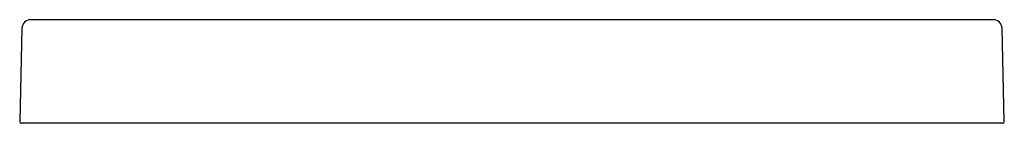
# Model space of a CAD drawing. Header units: millimetres. Extents: x -0.452 to 0.452, y 0 to 0.095.
import ezdxf

# ---------------------------------------------------------------- set-up
doc = ezdxf.new("R2010")
doc.units = ezdxf.units.MM
doc.layers.add('BLOCKS', color=3, linetype='Continuous')

msp = doc.modelspace()

# ---------------------------------------------------------------- linework, layer by layer
at = {"layer": 'BLOCKS', "linetype": 'Continuous'}
for p, q in [((0.44219, 0.095), (-0.44219, 0.095)), ((-0.45019, 0.0872), (-0.45227, 0.00205)), ((0.45227, 0.00205), (0.45019, 0.0872)), ((-0.44132, 0), (-0.45027, 0)), ((0.45027, 0), (-0.45027, 0)), ((0.45027, 0), (0.44132, 0))]:
    msp.add_line(p, q, dxfattribs=at)
for centre, radius, start, end in [((-0.44219, 0.087), 0.008, 90, 178.6), ((0.44219, 0.087), 0.008, 1.4, 90), ((-0.45027, 0.002), 0.002, 178.6, 270), ((0.45027, 0.002), 0.002, 270, 1.4)]:
    msp.add_arc(centre, radius, start, end, dxfattribs=at)

doc.saveas('drawing.dxf')
